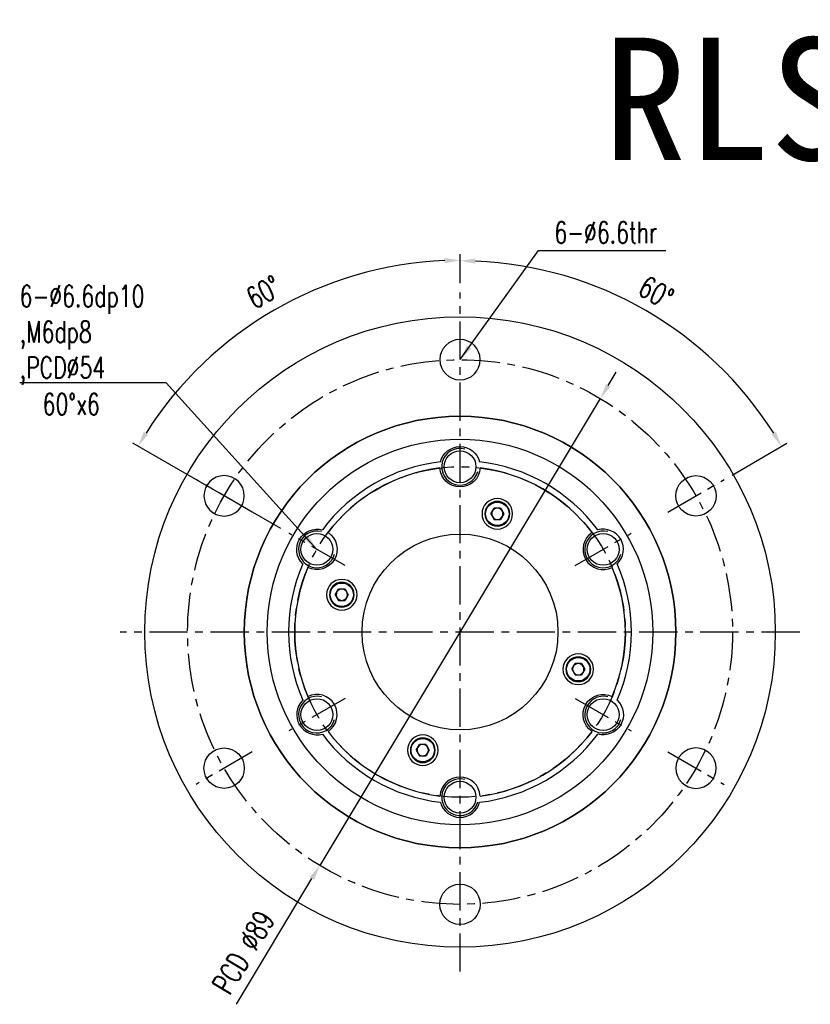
# Model space of a CAD drawing. Header units: millimetres. Extents: x -72 to 190, y -74 to 100.
# Tile 1 of 51: x -72 to 57, y -61 to 100. Entities that reach past the tile are written whole.
import ezdxf
from ezdxf.enums import TextEntityAlignment as Align

# ---------------------------------------------------------------- set-up
doc = ezdxf.new("R2010")
doc.units = ezdxf.units.MM
doc.linetypes.add('CENTER', pattern=[2, 1.25, -0.25, 0.25, -0.25])
for name, color, linetype in [('CHA', 7, 'Continuous'), ('CL', 1, 'CENTER'), ('DIM', 4, 'Continuous'), ('OUT', 3, 'Continuous')]:
    doc.layers.add(name, color=color, linetype=linetype)
doc.styles.add('DIM-7', font='SIMPLEX.shx', dxfattribs={"width": 0.7, "bigfont": 'chineset.shx'})
doc.styles.add('T', font='kaiu.ttf')
doc.dimstyles.new('CNS', dxfattribs={"dimtxt": 3.5, "dimasz": 2.5, "dimexe": 1, "dimexo": 1.5, "dimgap": 0.09, "dimtad": 0, "dimdsep": 46, "dimtxsty": 'DIM-7', "dimcen": 0.09, "dimclrd": 1, "dimclre": 1, "dimclrt": 4, "dimadec": 0, "dimazin": 0, "dimtfac": 1, "dimtix": 1, "dimtmove": 2, "dimatfit": 3, "dimfxl": 1, "dimtvp": 0.971429, "dimtolj": 1, "dimarcsym": 0})

# ---------------------------------------------------------------- blocks, each defined once
blk = doc.blocks.new('*D0')
at = {"layer": 'DEFPOINTS', "color": 0}
for p in [(0, 55.5), (38.99, 46.47), (43.13, 24.9), (33.95, 19.6), (0, -55.5)]:
    blk.add_point(p, dxfattribs=at)
at = {"layer": 'DIM', "color": 7, "lineweight": -2}
for p, q in [((0, 57), (0, 61.66)), ((44.43, 25.65), (53.4, 30.83))]:
    blk.add_line(p, q, dxfattribs=at)
blk.add_arc((0, 0), 60.66, 32.3616, 87.6385, dxfattribs=at)
at = {"layer": 'DIM', "color": 7}
for points in [[(2.49, 60.19), (2.51, 61.02), (0, 60.66)], [(51.59, 32.68), (50.88, 32.25), (52.53, 30.33)]]:
    blk.add_solid(points, dxfattribs=at)
at = {"layer": 'DIM', "color": 7, "insert": (32.03, 55.48), "char_height": 3.5, "attachment_point": 5, "rotation": 330, "style": 'DIM-7'}
blk.add_mtext('\\A1;60°', dxfattribs=at)
blk = doc.blocks.new('*D1')
at = {"layer": 'DEFPOINTS', "color": 0}
for p in [(-20.77, 57.07), (0, 55.5), (-27.97, 16.15), (-18.79, 10.85), (0, -55.5)]:
    blk.add_point(p, dxfattribs=at)
at = {"layer": 'DIM', "color": 7, "lineweight": -2}
for p, q in [((0, 57), (0, 61.73)), ((-29.27, 16.9), (-53.46, 30.87))]:
    blk.add_line(p, q, dxfattribs=at)
blk.add_arc((0, 0), 60.73, 92.3587, 147.6412, dxfattribs=at)
at = {"layer": 'DIM', "color": 7}
for points in [[(-2.51, 61.1), (-2.49, 60.26), (0, 60.73)], [(-50.95, 32.29), (-51.66, 32.72), (-52.6, 30.37)]]:
    blk.add_solid(points, dxfattribs=at)
at = {"layer": 'DIM', "color": 7, "insert": (-32.07, 55.54), "char_height": 3.5, "attachment_point": 5, "rotation": 30, "style": 'DIM-7'}
blk.add_mtext('\\A1;60°', dxfattribs=at)
blk = doc.blocks.new('*D2')
at = {"layer": 'DEFPOINTS', "color": 0}
for p in [(22.91, 38.15), (-22.91, -38.15)]:
    blk.add_point(p, dxfattribs=at)
at = {"layer": 'DIM', "color": 7, "lineweight": -2}
for p, q in [((24.2, 40.29), (25.49, 42.43)), ((22.91, 38.15), (-22.91, -38.15)), ((-36.54, -60.83), (-24.2, -40.29))]:
    blk.add_line(p, q, dxfattribs=at)
at = {"layer": 'DIM', "color": 7}
for points in [[(23.84, 40.51), (24.56, 40.08), (22.91, 38.15)], [(-24.56, -40.08), (-23.84, -40.51), (-22.91, -38.15)]]:
    blk.add_solid(points, dxfattribs=at)
at = {"layer": 'DIM', "color": 7, "insert": (-35.38, -52.31), "char_height": 3.5, "attachment_point": 5, "rotation": 59.0097, "style": 'DIM-7'}
blk.add_mtext('\\A1;PCD ∅89', dxfattribs=at)

msp = doc.modelspace()

# ---------------------------------------------------------------- linework, layer by layer
at = {"layer": 'CL', "color": 7, "ltscale": 5}
for p, q in [((0, -55.5), (0, 55.5)), ((-33.948, 19.6), (-43.128, 24.9)), ((33.948, 19.6), (43.128, 24.9)), ((-18.793, 10.85), (-27.973, 16.15)), ((18.793, 10.85), (27.973, 16.15)), ((55.5, 0), (-55.5, 0)), ((-18.793, -10.85), (-27.973, -16.15)), ((18.793, -10.85), (27.973, -16.15)), ((-33.948, -19.6), (-43.128, -24.9)), ((33.948, -19.6), (43.128, -24.9))]:
    msp.add_line(p, q, dxfattribs=at)
for radius in [44.5, 27]:
    msp.add_circle((0, 0), radius, dxfattribs=at)
at = {"layer": 'DIM', "color": 7}
for centre in [(0, 27), (-23.383, 13.5), (23.383, 13.5), (-23.383, -13.5), (23.383, -13.5), (0, -27)]:
    msp.add_arc(centre, 3, 75, 345, dxfattribs=at)
at = {"layer": 'OUT', "color": 7}
for p, q in [((5.027, 19.313), (5.558, 20.233)), ((5.027, 19.313), (5.558, 18.393)), ((6.621, 20.233), (5.558, 20.233)), ((6.621, 20.233), (7.152, 19.313)), ((7.152, 19.313), (6.621, 18.393)), ((5.558, 18.393), (6.621, 18.393)), ((-20.375, 6.089), (-19.844, 7.01)), ((-18.781, 7.01), (-19.844, 7.01)), ((-18.781, 7.01), (-18.25, 6.089)), ((-20.375, 6.089), (-19.844, 5.169)), ((-19.844, 5.169), (-18.781, 5.169)), ((-18.25, 6.089), (-18.781, 5.169)), ((18.25, -6.089), (18.781, -5.169)), ((18.25, -6.089), (18.781, -7.01)), ((19.844, -5.169), (18.781, -5.169)), ((19.844, -5.169), (20.375, -6.089)), ((20.375, -6.089), (19.844, -7.01)), ((18.781, -7.01), (19.844, -7.01)), ((-7.152, -19.313), (-6.621, -18.392)), ((-5.558, -18.392), (-6.621, -18.392)), ((-5.558, -18.392), (-5.027, -19.313)), ((-7.152, -19.313), (-6.621, -20.233)), ((-6.621, -20.233), (-5.558, -20.233)), ((-5.027, -19.313), (-5.558, -20.233))]:
    msp.add_line(p, q, dxfattribs=at)
at = {"layer": 'OUT', "color": 7, "linetype": 'Continuous'}
for centre, radius in [((0, 0), 51.5), ((0, 0), 35.25), ((0, 0), 31.5), ((0, 27), 2.6), ((38.538, 22.25), 3.3), ((-23.383, 13.5), 2.6), ((23.383, 13.5), 2.6), ((0, 0), 16), ((-23.383, -13.5), 2.6), ((23.383, -13.5), 2.6), ((-38.538, -22.25), 3.3), ((0, -27), 2.6), ((0, -44.5), 3.3)]:
    msp.add_circle(centre, radius, dxfattribs=at)
at = {"layer": 'OUT', "color": 7, "linetype": 'Continuous', "extrusion": (0, 0, -1)}
for centre, radius in [((0, 44.5), 3.3), ((0, 0), 35.25), ((38.538, 22.25), 3.3), ((-6.089, 19.313), 2.5), ((19.313, 6.089), 2.5), ((-19.313, -6.089), 2.5), ((6.089, -19.313), 2.5), ((-38.538, -22.25), 3.3)]:
    msp.add_circle(centre, radius, dxfattribs=at)
at = {"layer": 'OUT', "color": 7, "extrusion": (0, 0, -1)}
for centre in [(-6.089, 19.313), (19.313, 6.089), (-19.313, -6.089), (6.089, -19.313)]:
    msp.add_circle(centre, 2.025, dxfattribs=at)
at = {"layer": 'OUT', "color": 7}
for centre in [(6.089, 19.313), (-19.313, 6.089), (19.313, -6.089), (-6.089, -19.313)]:
    msp.add_circle(centre, 1.913, dxfattribs=at)
at = {"layer": 'OUT', "color": 7, "linetype": 'Continuous', "extrusion": (0, 0, -1)}
for centre, start, end in [((0, 27), 14.33145, 165.66855), ((0, 27), 183.50359, 356.49641), ((23.383, 13.5), 314.33145, 105.66855), ((23.383, 13.5), 123.50359, 296.49641), ((-23.383, -13.5), 303.50359, 116.49641), ((-23.383, -13.5), 134.33145, 285.66855)]:
    msp.add_arc(centre, 3.3, start, end, dxfattribs=at)
at = {"layer": 'OUT', "color": 7, "linetype": 'Continuous'}
for centre, radius, start, end in [((0, 0), 28, 96.55687, 143.44313), ((0, 0), 28, 36.55687, 83.44313), ((0, 0), 27, 97.00718, 142.99282), ((0, 0), 27, 37.00718, 82.99282), ((23.383, 13.5), 3.3, 123.50359, 296.49641), ((23.383, 13.5), 3.3, 314.33145, 105.66855), ((0, 0), 28, 156.55687, 203.44313), ((0, 0), 27, 157.00718, 202.99282), ((0, 0), 27, 337.00718, 22.99282), ((0, 0), 28, 336.55687, 23.44313), ((-23.383, -13.5), 3.3, 134.33145, 285.66855), ((-23.383, -13.5), 3.3, 303.50359, 116.49641), ((0, 0), 28, 216.55687, 263.44313), ((0, 0), 27, 217.00718, 262.99282), ((0, 0), 28, 276.55687, 323.44313), ((0, 0), 27, 277.00718, 322.99282), ((0, -27), 3.3, 3.50359, 176.49641), ((0, -27), 3.3, 194.33145, 345.66855)]:
    msp.add_arc(centre, radius, start, end, dxfattribs=at)
at = {"layer": 'OUT', "color": 7}
for centre, start, end in [((6.089, 19.313), 150, 210), ((6.089, 19.313), 90, 150), ((6.089, 19.313), 30, 90), ((6.089, 19.313), 330, 30), ((6.089, 19.313), 210, 270), ((6.089, 19.313), 270, 330), ((-19.313, 6.089), 150, 210), ((-19.313, 6.089), 90, 150), ((-19.313, 6.089), 30, 90), ((-19.313, 6.089), 330, 30), ((-19.313, 6.089), 210, 270), ((-19.313, 6.089), 270, 330), ((19.313, -6.089), 150, 210), ((19.313, -6.089), 90, 150), ((19.313, -6.089), 30, 90), ((19.313, -6.089), 330, 30), ((19.313, -6.089), 210, 270), ((19.313, -6.089), 270, 330), ((-6.089, -19.313), 150, 210), ((-6.089, -19.313), 90, 150), ((-6.089, -19.313), 30, 90), ((-6.089, -19.313), 330, 30), ((-6.089, -19.313), 210, 270), ((-6.089, -19.313), 270, 330)]:
    msp.add_arc(centre, 0.92, start, end, dxfattribs=at)

# ---------------------------------------------------------------- texts
at = {"layer": 'CHA', "style": 'T'}
msp.add_text('RLSF32', height=20, dxfattribs=at).set_placement((64.227, 87.104), align=Align.MIDDLE)
at = {"layer": 'DIM', "color": 7, "char_height": 3.5, "style": 'DIM-7'}
for s, insert, attachment_point in [('6-%%C6.6thr', (15.412, 63.542), 7), ('6-%%C6.6dp10\\P,M6dp8\\P,PCD%%C54', (-71.933, 56.646), 1)]:
    msp.add_mtext(s, dxfattribs=dict(at, insert=insert, attachment_point=attachment_point))
at = {"layer": 'DIM', "color": 7, "insert": (-68.183, 35.485), "char_height": 3.5, "attachment_point": 7, "style": 'DIM-7'}
msp.add_mtext_dynamic_manual_height_columns('60%%Dx6', width=13.02908, gutter_width=12.5, heights=[0], dxfattribs=at)

# ---------------------------------------------------------------- dimensions: what is measured, and where the dimension line sits
at = {"layer": 'DIM', "color": 7}
for base, line1, picture, middle in [((-20.772, 57.07), ((-18.793, 10.85), (-27.973, 16.15)), '*D1', (-32.066, 55.54)), ((38.991, 46.468), ((33.948, 19.6), (43.128, 24.9)), '*D0', (32.03, 55.477))]:
    dim = msp.add_angular_dim_2l(base=base, line1=line1, line2=((0, -55.5), (0, 55.5)), dimstyle='CNS', override={"dimclrd": 7, "dimclre": 7, "dimclrt": 7}, dxfattribs=at)
    dim.commit()
    dim.dimension.update_dxf_attribs({"geometry": picture, "text_midpoint": middle})
dim = msp.add_diameter_dim_2p(p1=(22.913, 38.148), p2=(-22.913, -38.148), text='PCD <>', dimstyle='CNS', override={"dimclrd": 7, "dimclre": 7, "dimclrt": 7, "dimtmove": 0}, dxfattribs=at)
dim.commit()
dim.dimension.update_dxf_attribs({"geometry": '*D2', "text_midpoint": (-32.468, -54.057), "dimtype": 163})

# ---------------------------------------------------------------- leaders
at = {"layer": 'DIM', "color": 7, "annotation_type": 0, "has_hookline": 1}
for points, hookline_direction, text_width in [([(0, 44.5), (12.821, 62.36), (15.321, 62.36)], 0, 18.2), ([(-23.383, 13.5), (-47.993, 40.723), (-50.493, 40.723)], 1, 21.35)]:
    msp.add_leader(points, dimstyle='CNS', override={"dimgap": 0.09, "dimtad": 1, "dimclrd": 7, "dimclre": 4}, dxfattribs=dict(at, hookline_direction=hookline_direction, text_width=text_width))

doc.saveas('drawing.dxf')
